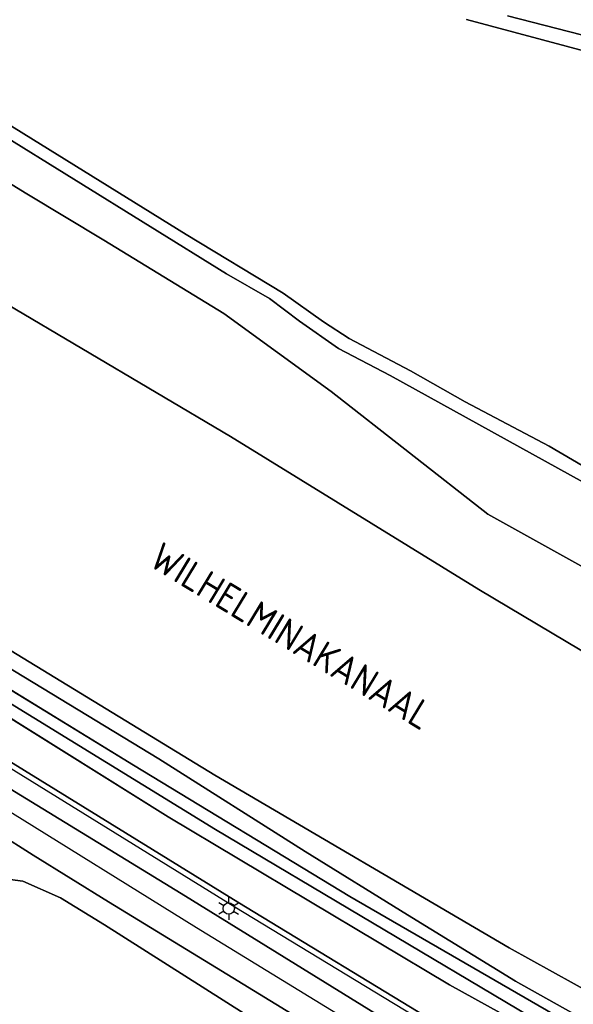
# Model space of a CAD drawing. Header units: millimetres. Extents: x 129727 to 131402, y 399018 to 399724.
# Tile 21 of 60: x 129937 to 129986, y 399451 to 399538. Entities that reach past the tile are written whole.
import ezdxf

# ---------------------------------------------------------------- set-up
doc = ezdxf.new("R2010")
doc.units = ezdxf.units.MM
for name, color, linetype in [('EWD-EM-NW-KBLTRC', 3, 'Continuous'), ('EWD-TO-NW-TXT25', 2, 'Continuous'), ('MDI-VL-BEPLANTING', 7, 'Continuous'), ('MDI-VL-GRAS', 7, 'Continuous'), ('MDI-VL-TALUD', 7, 'Continuous'), ('MDI-VL-VERHARDING', 7, 'Continuous'), ('MDI-VL-WATER', 7, 'Continuous'), ('MDI-XX-DAMWAND', 252, 'Continuous'), ('MDI-XX-MARKERING', 251, 'Continuous'), ('MDI-XX-TALUD', 84, 'Continuous'), ('MDI-XX-TERREINAFSCH', 253, 'Continuous')]:
    doc.layers.add(name, color=color, linetype=linetype)
doc.layers.add('EWD-EM-NW-MATEN', color=1, linetype='Continuous', lineweight=25)
doc.styles.add('ISO', font='ISO.SHX')

msp = doc.modelspace()

# ---------------------------------------------------------------- linework, layer by layer
for p, q in [((129955.242, 399459.742), (129955.242, 399460.242)), ((129954.809, 399459.492), (129954.376, 399459.742)), ((129955.675, 399459.492), (129956.108, 399459.742)), ((129954.809, 399458.992), (129954.376, 399458.742)), ((129955.242, 399458.742), (129955.242, 399458.242)), ((129955.675, 399458.992), (129956.108, 399458.742))]:
    msp.add_line(p, q)
msp.add_circle((129955.242, 399459.242), 0.5)
at = {"layer": 'EWD-EM-NW-KBLTRC'}
msp.add_lwpolyline([(130084.977, 399397.143), (130083.979, 399397.55), (130080.392, 399399.031), (130071.678, 399402.427), (130065.784, 399404.71), (130048.221, 399411.584), (130039.721, 399414.937), (130032.32, 399418.171), (130024.2, 399421.897), (130015.94, 399425.641), (130006.794, 399430.116), (129999.765, 399433.849), (129984.019, 399442.216), (129955.792, 399459.367), (129927.848, 399476.625), (129901.194, 399493.581), (129879.316, 399507.689), (129860.777, 399518.45), (129841.167, 399530.973), (129826.677, 399540.175), (129817.367, 399545.938)], dxfattribs=at)
at = {"layer": 'EWD-EM-NW-MATEN'}
for p, q in [((129949.881, 399467.365), (129898.915, 399499.223)), ((129974.778, 399452.475), (129949.881, 399467.365)), ((129995.571, 399441.059), (129974.778, 399452.475))]:
    msp.add_line(p, q, dxfattribs=at)
at = {"layer": 'MDI-VL-BEPLANTING'}
for p, q in [((129976.281, 399537.953), (129987.205, 399535.05)), ((129986.46, 399536.596), (129979.928, 399538.284)), ((129928.071, 399532.155), (129955.031, 399515.457)), ((129951.484, 399518.922), (129931.868, 399531.093)), ((129937.378, 399522.52), (129930.734, 399526.592)), ((129930.734, 399526.592), (129937.378, 399522.52)), ((129944.178, 399518.438), (129937.378, 399522.52)), ((129937.378, 399522.52), (129944.178, 399518.438)), ((129960.06, 399513.742), (129951.484, 399518.922)), ((129954.807, 399511.937), (129944.178, 399518.438)), ((129944.178, 399518.438), (129954.807, 399511.937)), ((129955.031, 399515.457), (129958.846, 399513.27)), ((129958.846, 399513.27), (129961.509, 399511.25)), ((129963.622, 399511.185), (129960.06, 399513.742)), ((129955.404, 399501.025), (129935.662, 399512.736)), ((129964.298, 399505.016), (129954.807, 399511.937)), ((129954.807, 399511.937), (129964.298, 399505.016)), ((129961.509, 399511.25), (129964.956, 399508.837)), ((129965.906, 399509.73), (129963.622, 399511.185)), ((129971.331, 399506.859), (129965.906, 399509.73)), ((129964.956, 399508.837), (129969.538, 399506.443)), ((129969.538, 399506.443), (129991.21, 399494.456)), ((129976.185, 399504.107), (129971.331, 399506.859)), ((129978.171, 399494.165), (129964.298, 399505.016)), ((129964.298, 399505.016), (129978.171, 399494.165)), ((129983.593, 399500.198), (129976.185, 399504.107)), ((129977.383, 399487.493), (129955.404, 399501.025)), ((129990.219, 399496.312), (129983.593, 399500.198)), ((129898.915, 399499.223), (129949.881, 399467.365)), ((130000, 399481.984), (129978.171, 399494.165)), ((129978.171, 399494.165), (130000, 399481.984)), ((130000, 399473.975), (129977.383, 399487.493)), ((129956.053, 399459.793), (129928.114, 399477.049)), ((129949.881, 399467.365), (129974.778, 399452.475)), ((129933.772, 399462.087), (129937.018, 399461.665)), ((129937.018, 399461.665), (129940.337, 399460.183)), ((129940.337, 399460.183), (129944.249, 399457.808)), ((129984.266, 399442.651), (129956.053, 399459.793)), ((129944.249, 399457.808), (129964.138, 399445.171)), ((129974.778, 399452.475), (129995.571, 399441.059))]:
    msp.add_line(p, q, dxfattribs=at)
at = {"layer": 'MDI-VL-GRAS'}
for p, q in [((129987.205, 399535.05), (129976.281, 399537.953)), ((129979.928, 399538.284), (129986.46, 399536.596)), ((129949.881, 399467.365), (129898.915, 399499.223)), ((129925.871, 399488.234), (129954.015, 399471.051)), ((129946.814, 399471.924), (129927.295, 399483.877)), ((129930.228, 399483.92), (129949.05, 399472.482)), ((129949.05, 399472.482), (129930.228, 399483.92)), ((129929.963, 399481.052), (129954.084, 399466.236)), ((129949.05, 399472.482), (129962.014, 399464.295)), ((129962.014, 399464.295), (129949.05, 399472.482)), ((129965.947, 399460.298), (129946.814, 399471.924)), ((129954.015, 399471.051), (129980.079, 399455.749)), ((129951.027, 399460.575), (129935.358, 399470.153)), ((129932.561, 399467.351), (129937.933, 399463.96)), ((129974.778, 399452.475), (129949.881, 399467.365)), ((129954.084, 399466.236), (129981.857, 399449.695)), ((129937.933, 399463.96), (129944.585, 399459.846)), ((129962.014, 399464.295), (129971.056, 399458.671)), ((129971.056, 399458.671), (129962.014, 399464.295)), ((129937.018, 399461.665), (129933.772, 399462.087)), ((129940.337, 399460.183), (129937.018, 399461.665)), ((129944.249, 399457.808), (129940.337, 399460.183)), ((129968.658, 399449.691), (129951.027, 399460.575)), ((129985.256, 399449.157), (129965.947, 399460.298)), ((129944.585, 399459.846), (129954.152, 399453.986)), ((129971.056, 399458.671), (129980.633, 399452.822)), ((129980.633, 399452.822), (129971.056, 399458.671)), ((129964.138, 399445.171), (129944.249, 399457.808)), ((129980.079, 399455.749), (130000, 399444.676)), ((129954.152, 399453.986), (129968.674, 399445.124)), ((129995.571, 399441.059), (129974.778, 399452.475)), ((129980.633, 399452.822), (129990.656, 399447.177)), ((129990.656, 399447.177), (129980.633, 399452.822))]:
    msp.add_line(p, q, dxfattribs=at)
at = {"layer": 'MDI-VL-TALUD'}
for p, q in [((129930.734, 399526.592), (129937.378, 399522.52)), ((129937.378, 399522.52), (129944.178, 399518.438)), ((129944.178, 399518.438), (129954.807, 399511.937)), ((129955.404, 399501.025), (129935.662, 399512.736)), ((129954.807, 399511.937), (129964.298, 399505.016)), ((129964.298, 399505.016), (129978.171, 399494.165)), ((129977.383, 399487.493), (129955.404, 399501.025)), ((129898.915, 399499.223), (129949.881, 399467.365)), ((129978.171, 399494.165), (130000, 399481.984)), ((129925.871, 399488.234), (129954.015, 399471.051)), ((130000, 399473.975), (129977.383, 399487.493)), ((129949.05, 399472.482), (129930.228, 399483.92)), ((129956.053, 399459.793), (129928.114, 399477.049)), ((129962.014, 399464.295), (129949.05, 399472.482)), ((129954.015, 399471.051), (129980.079, 399455.749)), ((129949.881, 399467.365), (129974.778, 399452.475)), ((129971.056, 399458.671), (129962.014, 399464.295)), ((129933.772, 399462.087), (129937.018, 399461.665)), ((129937.018, 399461.665), (129940.337, 399460.183)), ((129940.337, 399460.183), (129944.249, 399457.808)), ((129984.266, 399442.651), (129956.053, 399459.793)), ((129980.633, 399452.822), (129971.056, 399458.671)), ((129944.249, 399457.808), (129964.138, 399445.171)), ((129980.079, 399455.749), (130000, 399444.676)), ((129974.778, 399452.475), (129995.571, 399441.059)), ((129990.656, 399447.177), (129980.633, 399452.822))]:
    msp.add_line(p, q, dxfattribs=at)
at = {"layer": 'MDI-VL-VERHARDING'}
for p, q in [((129955.031, 399515.457), (129928.071, 399532.155)), ((129931.868, 399531.093), (129951.484, 399518.922)), ((129951.484, 399518.922), (129960.06, 399513.742)), ((129958.846, 399513.27), (129955.031, 399515.457)), ((129961.509, 399511.25), (129958.846, 399513.27)), ((129960.06, 399513.742), (129963.622, 399511.185)), ((129964.956, 399508.837), (129961.509, 399511.25)), ((129963.622, 399511.185), (129965.906, 399509.73)), ((129965.906, 399509.73), (129971.331, 399506.859)), ((129969.538, 399506.443), (129964.956, 399508.837)), ((129991.21, 399494.456), (129969.538, 399506.443)), ((129971.331, 399506.859), (129976.185, 399504.107)), ((129976.185, 399504.107), (129983.593, 399500.198)), ((129983.593, 399500.198), (129990.219, 399496.312)), ((129927.295, 399483.877), (129946.814, 399471.924)), ((129954.084, 399466.236), (129929.963, 399481.052)), ((129946.814, 399471.924), (129965.947, 399460.298)), ((129935.358, 399470.153), (129951.027, 399460.575)), ((129937.933, 399463.96), (129932.561, 399467.351)), ((129981.857, 399449.695), (129954.084, 399466.236)), ((129944.585, 399459.846), (129937.933, 399463.96)), ((129951.027, 399460.575), (129968.658, 399449.691)), ((129965.947, 399460.298), (129985.256, 399449.157)), ((129954.152, 399453.986), (129944.585, 399459.846)), ((129968.674, 399445.124), (129954.152, 399453.986))]:
    msp.add_line(p, q, dxfattribs=at)
at = {"layer": 'MDI-VL-WATER'}
for p, q in [((129935.662, 399512.736), (129955.404, 399501.025)), ((129955.404, 399501.025), (129977.383, 399487.493)), ((129954.015, 399471.051), (129925.871, 399488.234)), ((129977.383, 399487.493), (130000, 399473.975)), ((129980.079, 399455.749), (129954.015, 399471.051)), ((130000, 399444.676), (129980.079, 399455.749))]:
    msp.add_line(p, q, dxfattribs=at)
at = {"layer": 'MDI-XX-DAMWAND'}
for p, q in [((129925.871, 399488.234), (129954.015, 399471.051)), ((129954.015, 399471.051), (129980.079, 399455.749)), ((129980.079, 399455.749), (130000, 399444.676))]:
    msp.add_line(p, q, dxfattribs=at)
at = {"layer": 'MDI-XX-MARKERING'}
for p, q in [((129952.394, 399457.533), (129934.972, 399468.346)), ((129970.262, 399446.601), (129952.394, 399457.533))]:
    msp.add_line(p, q, dxfattribs=at)
msp.add_lwpolyline([(129968.658, 399449.691), (129951.027, 399460.575), (129935.358, 399470.153), (129924.584, 399476.866), (129909.651, 399486.21), (129893.797, 399496.208), (129879.62, 399504.855), (129859.749, 399517.027), (129840.946, 399528.698), (129821.77, 399540.55)], dxfattribs=at)
at = {"layer": 'MDI-XX-TALUD'}
for p, q in [((129937.378, 399522.52), (129930.734, 399526.592)), ((129944.178, 399518.438), (129937.378, 399522.52)), ((129954.807, 399511.937), (129944.178, 399518.438)), ((129935.662, 399512.736), (129955.404, 399501.025)), ((129964.298, 399505.016), (129954.807, 399511.937)), ((129978.171, 399494.165), (129964.298, 399505.016)), ((129955.404, 399501.025), (129977.383, 399487.493)), ((130000, 399481.984), (129978.171, 399494.165)), ((129977.383, 399487.493), (130000, 399473.975)), ((129930.228, 399483.92), (129949.05, 399472.482)), ((129928.114, 399477.049), (129956.053, 399459.793)), ((129949.05, 399472.482), (129962.014, 399464.295)), ((129962.014, 399464.295), (129971.056, 399458.671)), ((129937.018, 399461.665), (129933.772, 399462.087)), ((129940.337, 399460.183), (129937.018, 399461.665)), ((129944.249, 399457.808), (129940.337, 399460.183)), ((129956.053, 399459.793), (129984.266, 399442.651)), ((129971.056, 399458.671), (129980.633, 399452.822)), ((129964.138, 399445.171), (129944.249, 399457.808)), ((129980.633, 399452.822), (129990.656, 399447.177))]:
    msp.add_line(p, q, dxfattribs=at)
msp.add_lwpolyline([(129766.514, 399578.23), (129781.358, 399568.816), (129826.943, 399540.599), (129841.436, 399531.395), (129861.037, 399518.877), (129879.577, 399508.116), (129901.464, 399494.002), (129928.114, 399477.049), (129956.053, 399459.793), (129984.266, 399442.651), (130000, 399434.291), (130007.021, 399430.561), (130016.153, 399426.093), (130024.407, 399422.352), (130032.524, 399418.627), (130039.911, 399415.4), (130048.406, 399412.12), (130055.138, 399410.126)], dxfattribs=at)
at = {"layer": 'MDI-XX-TERREINAFSCH'}
for p, q in [((129987.205, 399535.05), (129976.281, 399537.953)), ((129979.928, 399538.284), (129986.46, 399536.596)), ((129955.031, 399515.457), (129928.071, 399532.155)), ((129931.868, 399531.093), (129951.484, 399518.922)), ((129951.484, 399518.922), (129960.06, 399513.742)), ((129958.846, 399513.27), (129955.031, 399515.457)), ((129961.509, 399511.25), (129958.846, 399513.27)), ((129960.06, 399513.742), (129963.622, 399511.185)), ((129964.956, 399508.837), (129961.509, 399511.25)), ((129963.622, 399511.185), (129965.906, 399509.73)), ((129965.906, 399509.73), (129971.331, 399506.859)), ((129969.538, 399506.443), (129964.956, 399508.837)), ((129991.21, 399494.456), (129969.538, 399506.443)), ((129971.331, 399506.859), (129976.185, 399504.107)), ((129976.185, 399504.107), (129983.593, 399500.198)), ((129983.593, 399500.198), (129990.219, 399496.312)), ((129946.814, 399471.924), (129927.295, 399483.877)), ((129929.963, 399481.052), (129954.084, 399466.236)), ((129965.947, 399460.298), (129946.814, 399471.924)), ((129932.561, 399467.351), (129937.933, 399463.96)), ((129954.084, 399466.236), (129981.857, 399449.695)), ((129937.933, 399463.96), (129944.585, 399459.846)), ((129985.256, 399449.157), (129965.947, 399460.298)), ((129944.585, 399459.846), (129954.152, 399453.986)), ((129954.152, 399453.986), (129968.674, 399445.124))]:
    msp.add_line(p, q, dxfattribs=at)

# ---------------------------------------------------------------- texts
at = {"layer": 'EWD-TO-NW-TXT25', "style": 'ISO'}
msp.add_text('WILHELMINAKANAAL', height=2.5, rotation=328.76453, dxfattribs=at).set_placement((129948.047, 399489.654))

doc.saveas('drawing.dxf')
